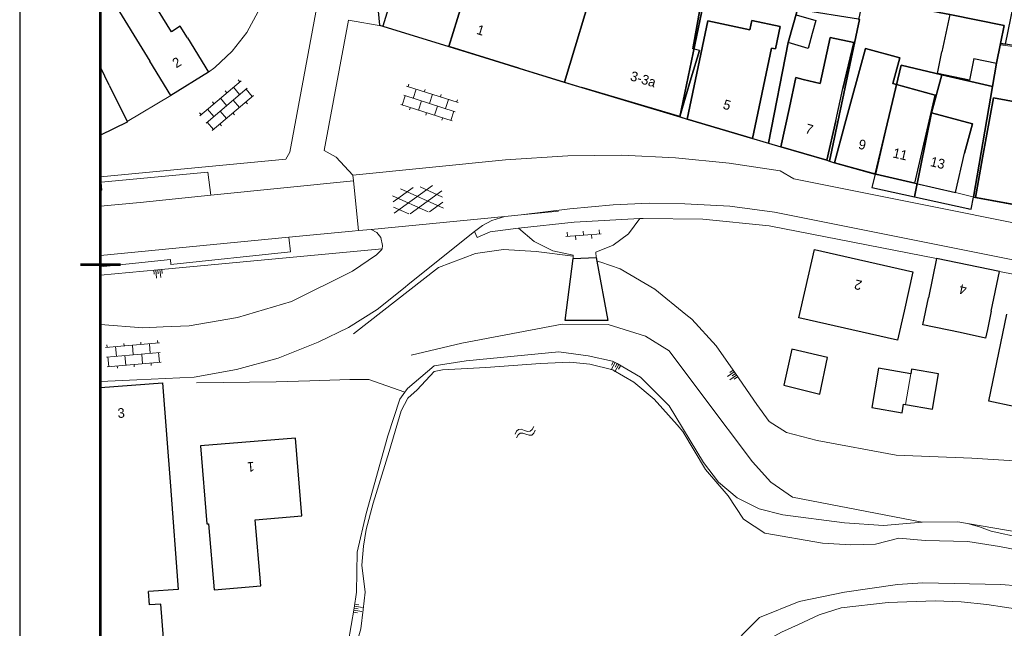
# Model space of a CAD drawing. Extents: x -1000932 to 2054797, y 285738 to 764020.
# Tile 3 of 256: x -476082 to -354056, y 450966 to 526325. Entities that reach past the tile are written whole.
import ezdxf

# ---------------------------------------------------------------- set-up
doc = ezdxf.new("R2010")
doc.units = 0
doc.header["$MEASUREMENT"] = 0
doc.layers.add('31.', color=7, linetype='CONTINUOUS')
for name, color, linetype, lineweight in [('B01', 1, 'CONTINUOUS', 30), ('B02', 1, 'CONTINUOUS', 30), ('B04', 1, 'CONTINUOUS', 30), ('B07', 1, 'CONTINUOUS', 30), ('B08', 1, 'CONTINUOUS', 0), ('B11', 1, 'CONTINUOUS', 30), ('B14', 1, 'CONTINUOUS', 30), ('S01', 7, 'CONTINUOUS', 0), ('S02', 7, 'CONTINUOUS', 0), ('S04', 7, 'CONTINUOUS', 0), ('S05', 7, 'CONTINUOUS', 0), ('T01', 84, 'CONTINUOUS', 0), ('T04', 84, 'CONTINUOUS', 0), ('T05', 84, 'CONTINUOUS', 0), ('T09', 7, 'CONTINUOUS', 0), ('T13', 84, 'CONTINUOUS', 0), ('V00', 7, 'CONTINUOUS', 0), ('W01', 5, 'CONTINUOUS', 0), ('X-XX-AL-TEKENBLAD-KADER-CENTERMARKERING-G', 7, 'CONTINUOUS', 30), ('X-XX-AL-TEKENBLAD-KADER-G', 7, 'CONTINUOUS', 30), ('Z02', 7, 'CONTINUOUS', 0)]:
    doc.layers.add(name, color=color, linetype=linetype, lineweight=lineweight)
doc.styles.add('Style-INTL_ISO_EQUAL', font='INTL_ISO_EQUAL.shx')

# ---------------------------------------------------------------- blocks, each defined once
blk = doc.blocks.new('SAL-TEKENBLAD-A0-841×841-SO')
at = {"layer": 'X-XX-AL-TEKENBLAD-KADER-CENTERMARKERING-G', "ltscale": 0.5, "const_width": 0.7, "flags": 128}
blk.add_lwpolyline([(-826, 420.5), (-816, 420.5)], dxfattribs=at)
at = {"layer": 'X-XX-AL-TEKENBLAD-KADER-G', "ltscale": 0.5}
blk.add_line((-841, 841), (-841, 0), dxfattribs=at)
at = {"layer": 'X-XX-AL-TEKENBLAD-KADER-G', "ltscale": 0.5, "const_width": 0.7, "flags": 128}
blk.add_lwpolyline([(-821, 10), (-10, 10), (-10, 831), (-821, 831), (-821, 10)], close=True, dxfattribs=at)
blk = doc.blocks.new('S026')
at = {"layer": 'S02', "color": 7, "linetype": 'Continuous', "lineweight": 0}
for p, q in [((-0.0004, 0), (0.4396, 0)), ((0.0196, 0.05), (0.0196, 0)), ((0.1196, 0), (0.1196, -0.05)), ((0.2196, 0.05), (0.2196, 0)), ((0.3196, 0), (0.3196, -0.05)), ((0.4196, 0.05), (0.4196, 0))]:
    blk.add_line(p, q, dxfattribs=at)
blk = doc.blocks.new('S024')
at = {"layer": 'S02', "color": 7, "linetype": 'Continuous', "lineweight": 0}
for p, q in [((0.125, 0.15), (0.125, 0.12)), ((0.335, 0.15), (0.335, 0.12)), ((0.545, 0.15), (0.545, 0.12)), ((0, 0.12), (0.67, 0.12)), ((0, 0), (0.67, 0)), ((0.02, 0.12), (0.02, 0)), ((0.125, 0), (0.125, -0.1198)), ((0.23, 0.12), (0.23, 0)), ((0.335, 0), (0.335, -0.1198)), ((0.44, 0.12), (0.44, 0)), ((0.545, 0), (0.545, -0.1198)), ((0.65, 0.12), (0.65, 0)), ((0, -0.1198), (0.67, -0.1198)), ((0.02, -0.1198), (0.02, -0.1498)), ((0.23, -0.1198), (0.23, -0.1498)), ((0.44, -0.1198), (0.44, -0.1498)), ((0.65, -0.1198), (0.65, -0.1498))]:
    blk.add_line(p, q, dxfattribs=at)
blk = doc.blocks.new('S04')
at = {"layer": 'S04', "color": 7, "linetype": 'Continuous', "lineweight": 0}
for p, q in [((0, 0.0502), (0.0502, 0.0502)), ((0, 0.0251), (0.1004, 0.0251)), ((0, 0), (0.0502, 0)), ((0, -0.0251), (0.1004, -0.0251)), ((0, -0.0502), (0.0502, -0.0502))]:
    blk.add_line(p, q, dxfattribs=at)
blk = doc.blocks.new('S05')
at = {"layer": 'S05', "color": 7, "linetype": 'Continuous', "lineweight": 0}
for p, q in [((0.0084, 0.0305), (0.0378, 0.0587)), ((0.011, -0.0191), (0.0406, 0.0089)), ((0.0378, 0.0587), (0.068, 0.0713)), ((0.0406, 0.0089), (0.071, 0.0213)), ((0.068, 0.0713), (0.1006, 0.0621)), ((0.071, 0.0213), (0.1024, 0.0125)), ((0.1006, 0.0621), (0.133, 0.0375)), ((0.1024, 0.0125), (0.1358, -0.0121)), ((0.133, 0.0375), (0.1656, 0.0129)), ((0.1656, 0.0129), (0.1972, 0.0037)), ((0.1972, 0.0037), (0.2284, 0.0163)), ((0.2284, 0.0163), (0.258, 0.0445)), ((0.1358, -0.0121), (0.1682, -0.0369)), ((0.1682, -0.0369), (0.1998, -0.0461)), ((0.1998, -0.0461), (0.231, -0.0333)), ((0.231, -0.0333), (0.2606, -0.0051))]:
    blk.add_line(p, q, dxfattribs=at)
blk = doc.blocks.new('S014')
at = {"layer": 'S01', "color": 7, "linetype": 'Continuous', "lineweight": 0}
for p, q in [((0, -0.0752), (0.42, 0.1674)), ((0, 0.0646), (0.1776, 0.1672)), ((0.5066, -0.1524), (0, 0.1398)), ((0.1084, -0.1524), (0.6148, 0.1398)), ((0.615, -0.075), (0.1946, 0.1672)), ((0.6148, 0.065), (0.4372, 0.1674)), ((0.264, -0.1524), (0, 0)), ((0.3506, -0.1524), (0.615, 0))]:
    blk.add_line(p, q, dxfattribs=at)

msp = doc.modelspace()

# ---------------------------------------------------------------- linework, layer by layer
at = {"layer": '31.', "color": 7, "linetype": 'Continuous', "lineweight": 25, "ltscale": 10}
for points in [[(-418078.838, 534911.904), (-427735.838, 537478.904), (-431232.838, 531934.904), (-431675.838, 527371.904), (-431496.838, 525645.904), (-431095.838, 525522.904), (-422894.838, 523000.904), (-420740.838, 529964.904), (-419697.838, 529641.904)], [(-353919.838, 523284.904), (-352228.838, 531577.904), (-364180.838, 534205.904), (-364024.838, 536237.904), (-368295.838, 537021.904), (-368612.838, 534256.904), (-370911.838, 533461.904), (-371847.838, 529093.904), (-371536.838, 529037.904), (-360824.838, 526983.904), (-354058.838, 525594.904), (-354512.838, 523384.904)], [(-404700.838, 531354.904), (-418078.838, 534911.904), (-419697.838, 529641.904), (-420740.838, 529964.904), (-422894.838, 523000.904), (-408553.838, 518589.904)], [(-404700.838, 531354.904), (-408553.838, 518589.904), (-406400.838, 517918.904), (-394270.838, 514318.904), (-391184.838, 529190.904), (-402504.838, 530770.904)], [(-391184.838, 529190.904), (-394270.838, 514318.904), (-393340.838, 514008.904), (-383283.838, 511019.904), (-380856.838, 523491.904), (-379678.838, 527585.904)], [(-371536.838, 529037.904), (-372101.838, 526517.904), (-372132.838, 526381.904), (-372004.838, 526361.904), (-375718.838, 508807.904), (-375120.838, 508588.904), (-370060.838, 507208.904), (-366856.838, 520683.904), (-361784.838, 519515.904), (-355513.838, 518070.904), (-355013.838, 520944.904), (-354512.838, 523384.904), (-354058.838, 525594.904), (-360824.838, 526983.904)], [(-379678.838, 527585.904), (-380856.838, 523491.904), (-383283.838, 511019.904), (-381760.838, 510568.904), (-376050.838, 508928.904), (-375718.838, 508807.904), (-372004.838, 526361.904), (-372132.838, 526381.904), (-379455.838, 527549.904)], [(-357893.838, 504370.904), (-357640.838, 504308.904), (-344814.838, 501977.904), (-341510.838, 521201.904), (-353919.838, 523284.904), (-354512.838, 523384.904), (-355013.838, 520944.904), (-355513.838, 518070.904)], [(-365195.838, 504397.904), (-363068.838, 514811.904), (-361784.838, 519515.904), (-366856.838, 520683.904), (-370060.838, 507208.904), (-370455.838, 505561.904)], [(-365195.838, 504397.904), (-358568.838, 502938.904), (-358469.838, 502916.904), (-358156.838, 502859.904), (-357893.838, 504370.904), (-355513.838, 518070.904), (-361784.838, 519515.904), (-363068.838, 514811.904)]]:
    msp.add_lwpolyline(points, close=True, dxfattribs=at)
for points in [[(-392642.838, 522731.904), (-391701.838, 528053.904)], [(-382918.838, 522816.904), (-382398.838, 522706.904), (-381814.838, 525489.904), (-385336.838, 526227.904), (-385574.838, 525091.904), (-390789.838, 526184.904), (-393342.838, 514009.904)], [(-374057.838, 517809.904), (-372689.838, 523515.904), (-375646.838, 524139.904), (-376888.838, 518444.904), (-378989.838, 518916.904)], [(-422894.838, 523000.904), (-422726.838, 522948.904), (-414214.838, 520330.904), (-409012.838, 518730.904), (-406402.838, 517916.904), (-394271.838, 514321.904)], [(-422894.838, 523000.904), (-422726.838, 522948.904), (-414214.838, 520330.904), (-409012.838, 518730.904), (-406402.838, 517916.904), (-394271.838, 514321.904)], [(-422894.838, 523000.904), (-422726.838, 522948.904), (-414214.838, 520330.904), (-409012.838, 518730.904), (-406402.838, 517916.904), (-394271.838, 514321.904)], [(-422894.838, 523000.904), (-422726.838, 522948.904), (-414214.838, 520330.904), (-409012.838, 518730.904), (-406402.838, 517916.904), (-394271.838, 514321.904)], [(-392849.838, 519118.904), (-391848.838, 522496.904), (-392642.838, 522731.904)], [(-392849.838, 519118.904), (-391848.838, 522496.904), (-392642.838, 522731.904)], [(-385268.838, 511607.904), (-382918.838, 522816.904)], [(-367397.838, 518303.904), (-367869.838, 518432.904), (-367009.838, 521584.904), (-371254.838, 522742.904), (-373800.838, 513408.904)], [(-367397.838, 518303.904), (-367869.838, 518432.904), (-367009.838, 521584.904), (-371254.838, 522742.904), (-373800.838, 513408.904)], [(-394271.838, 514321.904), (-392849.838, 519118.904)], [(-394271.838, 514321.904), (-392849.838, 519118.904)], [(-378989.838, 518916.904), (-379873.838, 519170.904), (-380688.838, 515452.904), (-381759.838, 510568.904)], [(-376051.838, 508928.904), (-374955.838, 513807.904), (-374057.838, 517809.904)], [(-362609.838, 516997.904), (-367397.838, 518303.904)], [(-357988.838, 513425.904), (-363068.838, 514811.904), (-362481.838, 516962.904), (-362609.838, 516997.904)], [(-357988.838, 513425.904), (-363068.838, 514811.904), (-362481.838, 516962.904), (-362609.838, 516997.904)], [(-344908.838, 514378.904), (-345562.838, 514497.904), (-345894.838, 512676.904), (-346197.838, 512731.904), (-347294.838, 512931.904), (-346899.838, 515102.904), (-355400.838, 516647.904), (-356750.838, 509218.904)], [(-393342.838, 514009.904), (-385268.838, 511607.904)], [(-373800.838, 513408.904), (-375120.838, 508588.904)], [(-358980.838, 509788.904), (-357988.838, 513425.904)], [(-381759.838, 510568.904), (-376051.838, 508928.904)], [(-360110.838, 504908.904), (-358980.838, 509788.904)], [(-356750.838, 509218.904), (-357641.838, 504306.904)], [(-375120.838, 508588.904), (-369967.838, 507187.904)], [(-375120.838, 508588.904), (-369967.838, 507187.904)], [(-369967.838, 507187.904), (-368920.838, 506945.904), (-365135.838, 506070.904)], [(-365135.838, 506070.904), (-360110.838, 504908.904)], [(-365135.838, 506070.904), (-360110.838, 504908.904)], [(-357641.838, 504306.904), (-348042.838, 502564.904), (-344814.838, 501978.904)], [(-357641.838, 504306.904), (-348042.838, 502564.904), (-344814.838, 501978.904)]]:
    msp.add_lwpolyline(points, dxfattribs=at)
at = {"layer": 'B01', "flags": 128}
for points in [[(-427691.734, 536588.921), (-431095.734, 525522.921)], [(-463334.734, 529802.921), (-464714.734, 528953.921), (-459950.734, 521208.921)], [(-455300.734, 524078.921), (-456183.734, 525514.921), (-457286.734, 524836.921), (-458874.734, 527419.921), (-457542.734, 528238.921), (-459949.734, 528888.921)], [(-393342.734, 514009.921), (-390789.734, 526184.921), (-385574.734, 525091.921), (-385336.734, 526227.921), (-381814.734, 525489.921), (-382398.734, 522706.921), (-382918.734, 522816.921), (-385268.734, 511607.921)], [(-431095.734, 525522.921), (-422894.734, 523000.921)], [(-455300.734, 524078.921), (-452680.734, 519819.921)], [(-422894.734, 523000.921), (-422726.734, 522948.921)], [(-414214.734, 520330.921), (-422726.734, 522948.921)], [(-391848.734, 522496.921), (-392849.734, 519118.921)], [(-373800.734, 513408.921), (-371254.734, 522742.921), (-367009.734, 521584.921), (-367869.734, 518432.921), (-367397.734, 518303.921)], [(-457331.734, 516957.921), (-459950.734, 521208.921)], [(-464977.734, 518204.921), (-466082.306, 520464.531)], [(-414214.734, 520330.921), (-409012.734, 518730.921)], [(-452680.734, 519819.921), (-457331.734, 516957.921)], [(-392849.734, 519118.921), (-394271.734, 514321.921)], [(-380688.734, 515452.921), (-379873.734, 519170.921), (-378989.734, 518916.921)], [(-464977.734, 518204.921), (-462782.734, 513712.921)], [(-394271.734, 514321.921), (-406402.734, 517916.921)], [(-374955.734, 513807.921), (-374057.734, 517809.921)], [(-367397.734, 518303.921), (-362609.734, 516997.921)], [(-362609.734, 516997.921), (-362481.734, 516962.921), (-363068.734, 514811.921), (-357988.734, 513425.921), (-358980.734, 509788.921)], [(-356750.734, 509218.921), (-355400.734, 516647.921), (-346899.734, 515102.921), (-347294.734, 512931.921), (-346197.734, 512731.921)], [(-381759.734, 510568.921), (-380688.734, 515452.921)], [(-385268.734, 511607.921), (-393342.734, 514009.921)], [(-374955.734, 513807.921), (-376051.734, 508928.921)], [(-462782.734, 513712.921), (-462744.734, 513634.921), (-466082.306, 512031.107)], [(-375120.734, 508588.921), (-373800.734, 513408.921)], [(-376051.734, 508928.921), (-381759.734, 510568.921)], [(-360110.734, 504908.921), (-358980.734, 509788.921)], [(-357641.734, 504306.921), (-356750.734, 509218.921)], [(-369967.734, 507187.921), (-375120.734, 508588.921)], [(-365135.734, 506070.921), (-369967.734, 507187.921)], [(-365135.734, 506070.921), (-360110.734, 504908.921)], [(-348042.734, 502564.921), (-357641.734, 504306.921)], [(-378690.734, 493008.921), (-377580.734, 497890.921), (-365372.734, 495116.921), (-366480.734, 490248.921)], [(-362439.734, 496767.921), (-363461.734, 491878.921)], [(-354649.734, 495139.921), (-362439.734, 496767.921)], [(-355671.734, 490248.921), (-354649.734, 495139.921)], [(-366480.734, 490248.921), (-367295.734, 486654.921), (-379503.734, 489423.921), (-378690.734, 493008.921)], [(-359544.734, 487583.921), (-364157.734, 488549.921), (-363461.734, 491878.921)], [(-355671.734, 490248.921), (-356149.734, 487959.921)], [(-347813.734, 488639.921), (-348480.734, 485408.921), (-351285.734, 485990.921), (-352855.734, 478419.921), (-355990.734, 479069.921), (-353748.734, 489868.921)], [(-466082.306, 480783.882), (-458372.734, 481362.921)], [(-458372.734, 481362.921), (-457411.734, 468563.921)], [(-453678.734, 473547.921), (-452874.734, 463891.921), (-452674.734, 463907.921), (-451994.734, 455735.921), (-446214.734, 456217.921), (-446894.734, 464388.921), (-441104.734, 464871.921), (-441909.734, 474527.921), (-453678.734, 473547.921)], [(-456450.734, 455784.921), (-460127.734, 455508.921)]]:
    msp.add_lwpolyline(points, dxfattribs=at)
at = {"layer": 'B02', "flags": 128}
for points in [[(-378380.734, 522779.921), (-380856.734, 523491.921), (-379869.734, 526921.921)], [(-379869.734, 526921.921), (-377394.734, 526209.921), (-377849.734, 524626.921)], [(-360824.734, 526983.921), (-361779.734, 522334.921)], [(-357817.734, 521520.921), (-355013.734, 520944.921), (-354058.734, 525594.921), (-360824.734, 526983.921)], [(-375973.734, 484483.921), (-380384.734, 485545.921), (-381399.734, 481078.921), (-376908.734, 479957.921), (-375973.734, 484483.921)], [(-365643.734, 482483.921), (-369646.734, 483161.921)], [(-362203.734, 482492.921), (-365545.734, 483057.921), (-365643.734, 482483.921)]]:
    msp.add_lwpolyline(points, dxfattribs=at)
at = {"layer": 'B04', "flags": 128}
for points in [[(-408481.734, 489077.921), (-407481.734, 496756.921)], [(-407481.734, 496756.921), (-404621.734, 496891.921)], [(-404621.734, 496891.921), (-404538.734, 496437.921)], [(-404538.734, 496437.921), (-403190.734, 489079.921)], [(-403190.734, 489079.921), (-408481.734, 489077.921)]]:
    msp.add_lwpolyline(points, dxfattribs=at)
at = {"layer": 'B07', "flags": 128}
for points in [[(-369967.734, 507187.921), (-367397.734, 518303.921)], [(-365135.734, 506070.921), (-362609.734, 516997.921)]]:
    msp.add_lwpolyline(points, dxfattribs=at)
at = {"layer": 'B08', "flags": 128}
msp.add_lwpolyline([(-365643.734, 482483.921), (-366291.734, 478659.921)], dxfattribs=at)
at = {"layer": 'B11', "flags": 128}
for points in [[(-405479.734, 530219.921), (-391701.734, 528053.921), (-392642.734, 522731.921)], [(-376888.734, 518444.921), (-375646.734, 524139.921), (-372689.734, 523515.921), (-374057.734, 517809.921)], [(-391848.734, 522496.921), (-392642.734, 522731.921)], [(-409012.734, 518730.921), (-406402.734, 517916.921)], [(-378989.734, 518916.921), (-376888.734, 518444.921)], [(-356149.734, 487959.921), (-356395.734, 486908.921), (-359544.734, 487583.921)], [(-457411.734, 468563.921), (-456450.734, 455784.921)], [(-463933.734, 449305.921), (-458278.734, 449730.921), (-458597.734, 453972.921), (-460003.734, 453866.921), (-460127.734, 455508.921)]]:
    msp.add_lwpolyline(points, dxfattribs=at)
at = {"layer": 'B14', "flags": 128}
for points in [[(-377849.734, 524626.921), (-378380.734, 522779.921)], [(-357817.734, 521520.921), (-358369.734, 518832.921), (-362331.734, 519646.921), (-361779.734, 522334.921)], [(-369646.734, 483161.921), (-370471.734, 478285.921), (-366714.734, 477649.921), (-366536.734, 478701.921), (-366291.734, 478659.921)], [(-366291.734, 478659.921), (-362948.734, 478094.921), (-362203.734, 482492.921)]]:
    msp.add_lwpolyline(points, dxfattribs=at)
at = {"layer": 'T01', "flags": 128}
msp.add_lwpolyline([(-454185.734, 481340.921), (-444315.734, 481482.921), (-440112.734, 481592.921)], dxfattribs=at)
at = {"layer": 'T04', "flags": 128}
msp.add_lwpolyline([(-440112.734, 481592.921), (-435181.734, 481785.921), (-432791.734, 481761.921), (-428347.734, 480196.921)], dxfattribs=at)
at = {"layer": 'T05', "flags": 128}
for points in [[(-354549.427, 523205.684), (-332730.734, 520422.921)], [(-457331.734, 516957.921), (-462782.734, 513712.921)], [(-385268.734, 511607.921), (-381759.734, 510568.921)]]:
    msp.add_lwpolyline(points, dxfattribs=at)
at = {"layer": 'T09', "flags": 128}
for points in [[(-402054.734, 483734.921), (-402612.734, 484054.921), (-405614.734, 484697.921), (-409245.734, 485184.921), (-420738.734, 484080.921), (-424719.734, 483457.921), (-428000.734, 480661.921), (-428347.734, 480196.921)], [(-395576.734, 478531.921), (-399129.734, 482060.921), (-402054.734, 483734.921)], [(-428347.734, 480196.921), (-428986.734, 479341.921), (-430461.734, 474795.921), (-433130.734, 465188.921), (-434237.734, 460373.921), (-434323.734, 455418.921)], [(-395576.734, 478531.921), (-391330.734, 471475.921)], [(-391330.734, 471475.921), (-389487.158, 469070.377), (-387154.842, 467134.992), (-384450.566, 465766.669), (-381509.734, 465033.921)], [(-381509.734, 465033.921), (-373867.734, 464018.921)], [(-373867.734, 464018.921), (-369046.496, 463676.923), (-364230.734, 464088.921)], [(-364230.734, 464088.921), (-359829.734, 464138.921), (-358612.734, 463932.921)], [(-346839.734, 460698.921), (-349411.734, 461357.921), (-351939.734, 462168.921), (-355670.734, 462998.921), (-357118.734, 463539.921), (-358612.734, 463932.921)], [(-434648.734, 453467.921), (-434323.734, 455418.921)], [(-362612.734, 454378.921), (-368469.574, 454153.933), (-374291.734, 453478.921)], [(-351850.734, 453268.921), (-356232.734, 453918.921), (-359416.734, 454225.921), (-362612.734, 454378.921)], [(-435365.734, 449171.921), (-434648.734, 453467.921)], [(-374291.734, 453478.921), (-376994.734, 452640.921), (-379561.734, 451448.921)], [(-398921.734, 442505.921), (-398460.734, 442638.921), (-396192.734, 443439.921), (-393961.734, 444338.921), (-389230.734, 446578.921), (-383680.734, 449388.921), (-381651.734, 450479.921), (-379561.734, 451448.921)]]:
    msp.add_lwpolyline(points, dxfattribs=at)
at = {"layer": 'T13', "flags": 128}
for points in [[(-431171.734, 497967.921), (-458953.734, 495362.921)], [(-424171.734, 495628.921), (-419598.734, 497367.921), (-416113.734, 497855.921), (-412059.734, 497642.921), (-407497.734, 497041.921)], [(-424171.734, 495628.921), (-434710.734, 487408.921)], [(-404538.734, 496437.921), (-404045.734, 496319.921), (-401651.734, 495468.921)], [(-401651.734, 495468.921), (-397369.831, 492976.989), (-393542.734, 489830.921)], [(-458953.734, 495362.921), (-466082.306, 494694.73)], [(-393542.734, 489830.921), (-392800.734, 489238.921)], [(-391398.734, 479735.921), (-395605.734, 485334.921), (-398527.734, 487124.921), (-403147.734, 488590.921), (-408843.734, 488620.921), (-421292.734, 486283.921), (-427563.734, 484772.921)], [(-392800.734, 489238.921), (-389752.734, 485923.921), (-387390.734, 482508.921)], [(-387390.734, 482508.921), (-384732.734, 478667.921), (-383210.734, 476587.921), (-381044.734, 475193.921), (-377242.734, 474204.921), (-367443.734, 472410.921), (-358080.734, 472035.921), (-348126.734, 471397.921), (-342195.734, 469985.921)], [(-364230.734, 464088.921), (-380314.734, 467210.921), (-383010.734, 469043.921), (-385279.734, 471591.921), (-391398.734, 479735.921)], [(-343879.734, 461442.921), (-358612.734, 463932.921)]]:
    msp.add_lwpolyline(points, dxfattribs=at)
at = {"layer": 'V00', "flags": 128}
for points in [[(-466082.306, 506880.244), (-443096.734, 509066.921), (-442585.734, 509941.921), (-437854.734, 535527.921)], [(-446530.734, 527328.921), (-447943.42, 524748.525), (-449741.069, 522419.881), (-451879.734, 520399.921)], [(-431095.734, 525522.921), (-435338.734, 526268.921), (-438362.734, 510116.921), (-436872.734, 509300.921), (-434794.734, 507090.921)], [(-451879.734, 520399.921), (-452680.734, 519819.921)], [(-394271.734, 514321.921), (-393342.734, 514009.921)], [(-434794.734, 507090.921), (-415883.734, 508957.921), (-408130.734, 509458.921)], [(-408130.734, 509458.921), (-401463.556, 509539.852), (-394802.82, 509235.847), (-388170.734, 508547.921)], [(-376051.734, 508928.921), (-375120.734, 508588.921)], [(-388170.734, 508547.921), (-381829.734, 507605.921), (-380126.734, 506619.921), (-335354.734, 497648.921), (-307814.734, 492239.921), (-301408.044, 491573.137), (-291229.824, 488983.568)], [(-466082.306, 505217.353), (-465921.734, 505215.921), (-466000.734, 506225.921), (-452761.734, 507437.921), (-452413.734, 504586.921)], [(-434721.734, 506390.921), (-434794.734, 507090.921)], [(-452413.734, 504586.921), (-434721.734, 506390.921)], [(-434073.734, 500215.921), (-434721.734, 506390.921)], [(-466082.306, 503252.33), (-461170.734, 503693.921), (-452413.734, 504586.921)], [(-357641.734, 504306.921), (-360110.734, 504908.921)], [(-402520.734, 503388.921), (-407915.734, 502918.921), (-413921.734, 502165.921)], [(-393651.734, 503534.921), (-398088.423, 503594.893), (-402520.734, 503388.921)], [(-382528.734, 502487.921), (-388069.405, 503232.702), (-393651.734, 503534.921)], [(-415951.734, 501964.921), (-432509.734, 500366.921)], [(-417555.734, 501469.921), (-415951.734, 501964.921)], [(-415951.734, 501964.921), (-413921.734, 502165.921)], [(-414250.734, 500518.921), (-407383.734, 501275.921), (-399219.734, 501702.921)], [(-413921.734, 502165.921), (-409312.734, 502620.921)], [(-399219.734, 501702.921), (-400642.555, 499828.462), (-402513.284, 498400.738), (-404696.734, 497522.921)], [(-399219.734, 501702.921), (-398810.734, 501723.921), (-391415.734, 501612.921), (-383215.734, 500786.921), (-362439.734, 496767.921)], [(-382528.734, 502487.921), (-313914.734, 488772.921), (-306566.734, 487173.921), (-291869.734, 483547.921), (-264378.734, 476620.921), (-264430.734, 476418.921)], [(-432509.734, 500366.921), (-434073.734, 500215.921)], [(-431313.734, 499369.921), (-431805.565, 499995.781), (-432509.734, 500366.921)], [(-419701.734, 500080.921), (-418722.734, 500854.921)], [(-419701.734, 500080.921), (-419390.734, 499357.921), (-417767.734, 500077.921), (-414904.734, 500446.921), (-414250.734, 500518.921)], [(-418722.734, 500854.921), (-417555.734, 501469.921)], [(-407505.734, 497187.921), (-410009.734, 497721.165), (-412305.222, 498854.786), (-414250.734, 500518.921)], [(-442733.734, 499379.921), (-466082.306, 497127.724)], [(-442733.734, 499379.921), (-442526.734, 497600.921), (-457358.734, 496023.921), (-457400.734, 496633.921)], [(-434073.734, 500215.921), (-434884.734, 500136.921), (-442733.734, 499379.921)], [(-431171.734, 497967.921), (-431119.734, 498351.921), (-431313.734, 499369.921)], [(-428500.734, 493028.921), (-427748.734, 493713.921), (-419701.734, 500080.921)], [(-458289.734, 488281.921), (-455071.734, 488403.921), (-449085.734, 489438.921), (-442416.734, 491447.921), (-434855.734, 495175.921), (-431862.734, 497200.921), (-431182.734, 497881.921), (-431171.734, 497967.921)], [(-407497.734, 497041.921), (-407505.734, 497187.921)], [(-407485.734, 496825.921), (-407497.734, 497041.921)], [(-407481.734, 496756.921), (-407485.734, 496825.921)], [(-404696.734, 497522.921), (-404621.734, 496891.921)], [(-457400.734, 496633.921), (-466082.306, 495723.386)], [(-354649.734, 495139.921), (-352732.734, 494768.921)], [(-439088.734, 486389.921), (-435331.217, 488224.311), (-431788.653, 490445.608), (-428500.734, 493028.921)], [(-466082.306, 488591.64), (-460837.734, 488185.921), (-458289.734, 488281.921)], [(-454475.734, 482079.921), (-449209.24, 482991.598), (-444062.512, 484433.23), (-439088.734, 486389.921)], [(-454475.734, 482079.921), (-461550.734, 481718.921), (-466082.306, 481530.846)]]:
    msp.add_lwpolyline(points, dxfattribs=at)
at = {"layer": 'W01', "color": 1, "flags": 128}
for points in [[(-433527.734, 453280.921), (-433286.734, 455427.921), (-433697.734, 458769.921), (-433483.734, 461117.921), (-433153.734, 463196.921), (-432259.734, 466464.921), (-430286.734, 472873.921), (-428804.734, 477882.921), (-427988.734, 479441.921), (-426834.734, 480500.921), (-424713.734, 482743.921), (-423673.734, 482957.921), (-418324.734, 483250.921), (-411531.734, 483753.921), (-407918.734, 483925.921), (-405422.734, 483691.921), (-402588.734, 482957.921), (-402520.734, 482918.921)], [(-402520.734, 482918.921), (-399960.734, 481441.921)], [(-399960.734, 481441.921), (-397461.734, 479335.921), (-394600.734, 476170.921), (-393905.734, 475318.921), (-391095.734, 470643.921), (-388297.734, 467385.921), (-386359.734, 464495.921), (-383715.734, 462725.921), (-376596.734, 461516.921), (-373086.734, 461297.921), (-370039.734, 461393.921), (-367111.734, 462112.921), (-363862.734, 461828.921), (-358567.734, 461723.921), (-354657.734, 461097.921), (-349730.734, 460132.921), (-342589.734, 457959.921), (-336887.734, 457497.921), (-332712.734, 456582.921), (-327498.734, 455123.921), (-321935.734, 454376.921), (-318217.734, 453944.921)], [(-319025.734, 450169.921), (-331063.734, 452670.921), (-340218.734, 454910.921), (-344976.734, 455246.921), (-350277.734, 456059.921), (-354483.734, 456371.921), (-364159.734, 456609.921), (-367275.734, 456370.921), (-373873.734, 455436.921), (-379490.734, 454269.921), (-384407.734, 452300.921), (-386101.734, 450606.921), (-389038.734, 447563.921), (-391639.734, 445889.921), (-395657.734, 444204.921), (-399162.734, 443342.921)], [(-466082.306, 382090.085), (-460656.734, 394332.921), (-457049.734, 404617.921), (-452425.734, 416081.921), (-449373.734, 422244.921), (-448868.734, 423744.921), (-448980.734, 424416.921), (-450436.734, 424864.921), (-456581.734, 426549.921), (-457448.734, 427626.921), (-457746.734, 431054.921), (-457368.734, 431610.921), (-453586.734, 431153.921), (-452182.734, 431065.921), (-450655.734, 431518.921), (-445476.734, 435069.921), (-442443.734, 437696.921), (-440361.734, 440399.921), (-436800.734, 444320.921), (-434744.734, 447583.921), (-433794.734, 450894.921), (-433527.734, 453280.921)]]:
    msp.add_lwpolyline(points, dxfattribs=at)

# ---------------------------------------------------------------- block references
at = {"layer": 'S01', "xscale": 9999.999999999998, "yscale": 9999.999999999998, "zscale": 9999.999999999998, "rotation": 185.6250600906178}
msp.add_blockref('S014', (-423687.734, 504369.921), dxfattribs=at)
at = {"layer": 'S02'}
for name, p, xscale, yscale, zscale, rotation in [('S024', (-447874.734, 517855.921), 9999.999999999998, 9999.999999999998, 9999.999999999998, 220.253185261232), ('S024', (-422105.734, 514931.921), 10000, 10000, 10000, 162.3622844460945), ('S026', (-408399.734, 499500.921), 10000, 10000, 10000, 4.033048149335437), ('S024', (-458663.734, 485116.921), 10000, 10000, 10000, 184.8207660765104)]:
    msp.add_blockref(name, p, dxfattribs=dict(at, xscale=xscale, yscale=yscale, zscale=zscale, rotation=rotation))
at = {"layer": 'S04'}
for p, xscale, yscale, zscale, rotation in [((-458953.734, 495362.921), 10000, 10000, 10000, 275.357078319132), ((-402054.734, 483734.921), 10000, 10000, 10000, 240.2702443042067), ((-387390.734, 482508.921), 9999.999999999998, 9999.999999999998, 9999.999999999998, 214.6780527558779), ((-434648.734, 453467.921), 9999.999999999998, 9999.999999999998, 9999.999999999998, 350.5293896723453)]:
    msp.add_blockref('S04', p, dxfattribs=dict(at, xscale=xscale, yscale=yscale, zscale=zscale, rotation=rotation))
at = {"layer": 'S05', "xscale": 10000, "yscale": 10000, "zscale": 10000, "rotation": 18.85183577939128}
msp.add_blockref('S05', (-414669.734, 474689.921), dxfattribs=at)
at = {"layer": 'X-XX-AL-TEKENBLAD-KADER-G', "ltscale": 0.5, "xscale": 500, "yscale": 500, "zscale": 500}
msp.add_blockref('SAL-TEKENBLAD-A0-841×841-SO', (-55582.306, 285738.49), dxfattribs=at)

# ---------------------------------------------------------------- texts
at = {"layer": 'Z02', "style": 'Style-INTL_ISO_EQUAL'}
for s, rotation, p in [('1', 342.9056944, (-419557.734, 524589.921)), ('2', 31.59249156, (-456689.734, 520287.921)), ('3-3a', 343.50377578, (-400516.734, 518846.921)), ('5', 343.43253308, (-389013.734, 515329.921)), ('7', 343.97589034, (-378817.734, 512324.921)), ('9', 346.9924952, (-372226.734, 510370.921)), ('11', 346.9924952, (-367962.734, 509289.921)), ('13', 346.9924952, (-363314.734, 508214.921)), ('2', 167.17287658, (-371604.734, 493968.921)), ('4', 168.17329608, (-358627.734, 493416.921)), ('3', 4.30201112, (-463910.734, 476997.921)), ('1', 184.75888567, (-447033.734, 471592.921))]:
    msp.add_text(s, height=1200, rotation=rotation, dxfattribs=at).set_placement(p)

doc.saveas('drawing.dxf')
